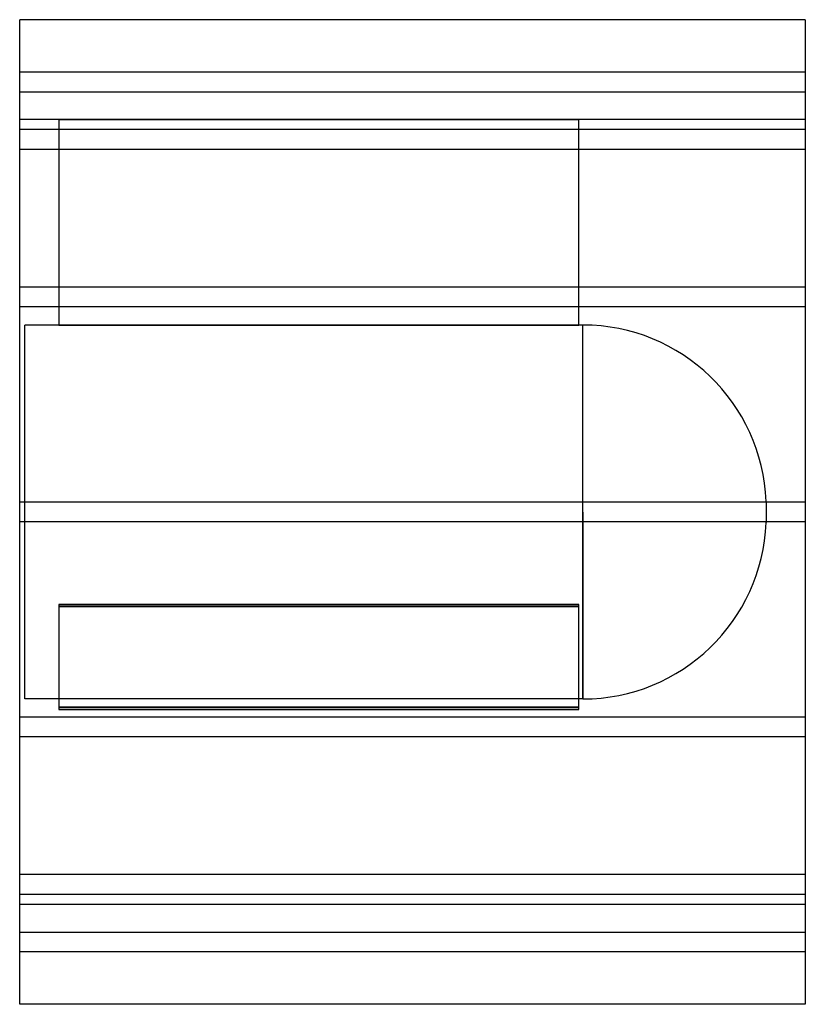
# Model space of a CAD drawing. Header units: millimetres. Extents: x -315 to 315, y -395 to 395.
import ezdxf

# ---------------------------------------------------------------- set-up
doc = ezdxf.new("R2010")
doc.units = ezdxf.units.MM
doc.layers.add('HIDDEN', color=7, linetype='Continuous')
doc.layers.add('THICK', color=7, linetype='Continuous')

msp = doc.modelspace()

# ---------------------------------------------------------------- linework, layer by layer
at = {"layer": 'HIDDEN'}
for p, q in [((315, 353), (-315, 353)), ((-315, 337), (315, 337)), ((-283.5, 315), (-315, 315)), ((-283.5, 315), (-283.5, 150)), ((-283.5, 315), (133.5, 315)), ((-283.5, 315), (-283.5, 315)), ((133.5, 315), (-283.5, 315)), ((133.5, 150), (133.5, 315)), ((133.5, 315), (133.5, 315)), ((315, 315), (133.5, 315)), ((315, 306.78), (-315, 306.78)), ((315, 306.78), (-315, 306.78)), ((315, 290.78), (-315, 290.78)), ((315, 290.78), (-315, 290.78)), ((315, 180.5), (-315, 180.5)), ((315, 180.5), (-315, 180.5)), ((315, 164.5), (-315, 164.5)), ((315, 164.5), (-315, 164.5)), ((-311, 0), (-311, 150)), ((-283.5, 150), (-311, 150)), ((133.5, 150), (-283.5, 150)), ((-283.5, 150), (133.5, 150)), ((136.6, 150), (133.5, 150)), ((136.6, 0), (136.6, 150)), ((315, 8), (-315, 8)), ((315, 8), (-315, 8)), ((283.5, 8.42), (283.5, 0)), ((136.6, 0), (136.6, -150)), ((-311, -150), (-311, 0)), ((136.6, -150), (136.6, 0)), ((283.5, 0), (283.5, -8.42)), ((315, -8), (-315, -8)), ((315, -8), (-315, -8)), ((-283.5, -74.13), (133.5, -74.13)), ((133.5, -74.13), (-283.5, -74.13)), ((-283.5, -74.13), (-283.5, -156.63)), ((133.5, -75.86), (-283.5, -75.86)), ((-283.5, -75.86), (133.5, -75.86)), ((133.5, -156.63), (133.5, -74.13)), ((136.6, -150), (-311, -150)), ((133.5, -156.63), (-283.5, -156.63)), ((-283.5, -156.63), (-283.5, -158.37)), ((-283.5, -156.63), (133.5, -156.63)), ((133.5, -158.37), (133.5, -156.63)), ((315, -164.5), (-315, -164.5)), ((315, -164.5), (-315, -164.5)), ((-283.5, -158.37), (133.5, -158.37)), ((133.5, -158.37), (-283.5, -158.37)), ((315, -180.5), (-315, -180.5)), ((315, -180.5), (-315, -180.5)), ((315, -290.78), (-315, -290.78)), ((315, -290.78), (-315, -290.78)), ((315, -306.78), (-315, -306.78)), ((315, -306.78), (-315, -306.78)), ((315, -315), (-315, -315)), ((-315, -337), (315, -337)), ((315, -353), (-315, -353))]:
    msp.add_line(p, q, dxfattribs=at)
for centre, start, end in [((136.6, 3), 2.11353, 89.99998), ((136.6, -3), 270.00002, 357.88647)]:
    msp.add_arc(centre, 147, start, end, dxfattribs=at)
at = {"layer": 'THICK'}
for p, q in [((-315, 0), (-315, 395)), ((315, 395), (-315, 395)), ((315, 395), (315, 0)), ((315, 0), (315, -395)), ((-315, -395), (-315, 0)), ((315, -395), (-315, -395))]:
    msp.add_line(p, q, dxfattribs=at)

doc.saveas('drawing.dxf')
